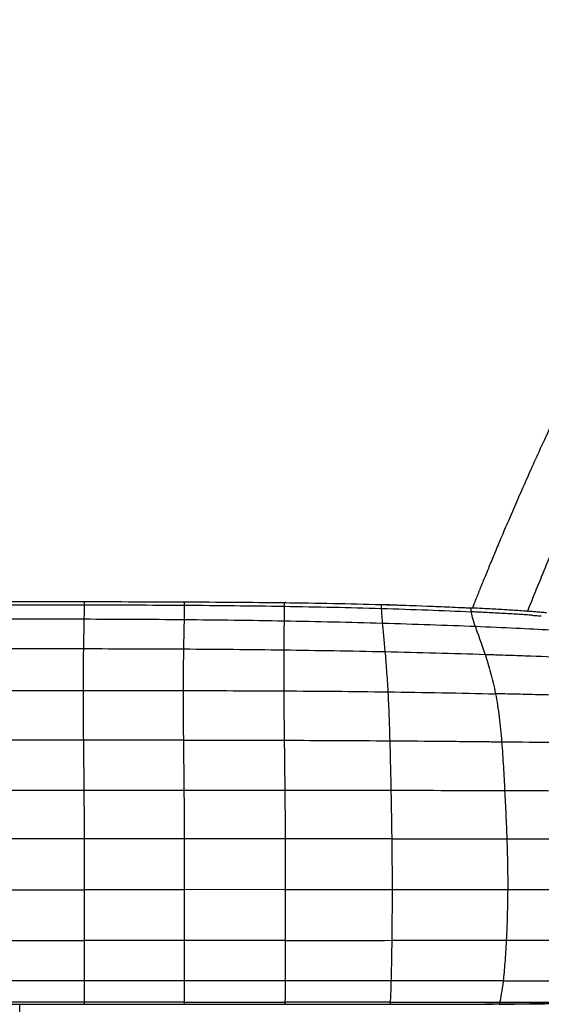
# Paper-space layout '_Right' of a CAD drawing. Header units: millimetres. Extents: x -152 to 619, y 0 to 682.
# Tile 8 of 10: x 330 to 459, y 423 to 667. Entities that reach past the tile are written whole.
import ezdxf

# ---------------------------------------------------------------- set-up
doc = ezdxf.new("R2010")
doc.units = ezdxf.units.MM

psp = doc.layouts.new('_Right')

# ---------------------------------------------------------------- linework, layer by layer
at = {"color": 7, "linetype": 'Continuous', "lineweight": 25}
for p, q in [((395.94, 522.22), (395.73, 522.22)), ((441.96, 520.89), (419.56, 521.75)), ((345.78, 488.12), (320.99, 488.12)), ((370.57, 488.12), (345.78, 488.12)), ((345.98, 463.68), (321.18, 463.68)), ((370.77, 463.69), (345.98, 463.68)), ((395.79, 463.69), (370.77, 463.69)), ((422.21, 463.68), (395.79, 463.69)), ((370.78, 451.06), (345.99, 451.06)), ((395.81, 451.07), (370.78, 451.06)), ((370.78, 438.49), (345.99, 438.49)), ((395.8, 438.5), (370.78, 438.49)), ((345.99, 428.43), (321.19, 428.43)), ((345.99, 423.16), (321.19, 423.16)), ((330, 3), (330, 422.69)), ((370.78, 423.16), (345.99, 423.16)), ((345.99, 422.69), (345.99, 422.67)), ((370.78, 422.69), (370.78, 422.67)), ((421.81, 423.16), (395.75, 423.16)), ((395.75, 422.69), (395.75, 422.67)), ((421.78, 422.68), (421.78, 422.69)), ((448.84, 422.73), (448.84, 422.75))]:
    psp.add_line(p, q, dxfattribs=at)
at = {"color": 7, "linetype": 'Continuous', "lineweight": 25, "flags": 128}
for points in [[(345.91, 475.69), (340.74, 475.69), (330.93, 475.69), (329.4, 475.69), (323.26, 475.69), (321.12, 475.69)], [(370.71, 475.69), (366.95, 475.69), (359.45, 475.69), (352.68, 475.69), (345.91, 475.69)], [(370.78, 428.43), (361.2, 428.43), (353.6, 428.43), (345.99, 428.43)], [(321.19, 422.69), (331.19, 422.69), (338.59, 422.69), (345.99, 422.69)], [(345.99, 422.69), (355.99, 422.69), (363.38, 422.69), (370.78, 422.69)], [(370.78, 422.69), (375.78, 422.69), (385.76, 422.69), (395.75, 422.69)], [(395.75, 422.69), (405.75, 422.69), (413.76, 422.69), (414.43, 422.69), (421.78, 422.69)]]:
    psp.add_lwpolyline(points, dxfattribs=at)
at = {"color": 7, "linetype": 'Continuous', "lineweight": 25}
for points, knots in [([(455.9, 520.06), (455.93, 520.15), (457.56, 524.29), (460.9, 532.44), (466.09, 544.65), (471.55, 556.82), (477.33, 569.1), (483.39, 581.44), (489.83, 594.04), (496.54, 606.67), (503.4, 618.99), (510.05, 630.29), (516.3, 640.21), (522.09, 648.6), (527.64, 655.75), (532.95, 661.78), (536.67, 665.14), (538.42, 666.73)], [0, 0, 0, 0, 0.001805, 0.07869, 0.156083, 0.236858, 0.315103, 0.396619, 0.480511, 0.565749, 0.650064, 0.730523, 0.797869, 0.857957, 0.911102, 0.958142, 1, 1, 1, 1]), ([(502.61, 637.01), (502.61, 637.01), (502.61, 637.02), (502.58, 636.98), (502.5, 636.88), (502.38, 636.72), (502.21, 636.49), (501.98, 636.19), (501.7, 635.82), (501.37, 635.37), (500.97, 634.84), (500.52, 634.22), (500, 633.5), (499.43, 632.72), (498.83, 631.87), (498.2, 630.98), (497.51, 630), (496.76, 628.91), (495.94, 627.71), (494.75, 625.97), (493.09, 623.48), (491.05, 620.33), (488.88, 616.92), (486.59, 613.23), (483.91, 608.78), (480.9, 603.62), (477.61, 597.76), (474.59, 592.18), (471.86, 586.95), (469.44, 582.21), (467.41, 578.11), (465.82, 574.85), (464.66, 572.45), (463.53, 570.06), (462.04, 566.89), (460.07, 562.66), (457.78, 557.63), (455.52, 552.59), (453.4, 547.78), (451.41, 543.2), (449.64, 539.06), (448.07, 535.33), (446.71, 532.05), (445.43, 528.93), (444.39, 526.37), (443.61, 524.44), (443.07, 523.1), (442.59, 521.88), (442.32, 521.2), (442.19, 520.88)], [0, 0, 0, 0, 0.0186034, 0.0710391, 0.1189419, 0.1623778, 0.201458, 0.2363342, 0.2671949, 0.2942945, 0.317953, 0.3384737, 0.3561389, 0.3712178, 0.3825032, 0.3922103, 0.40057, 0.4079082, 0.4146379, 0.4211614, 0.4348173, 0.4506492, 0.4692311, 0.4905669, 0.51438, 0.5491759, 0.5860801, 0.6233132, 0.6503132, 0.6757235, 0.699179, 0.7102706, 0.7211008, 0.7318752, 0.7427697, 0.7653011, 0.7938986, 0.8236419, 0.8535114, 0.8824036, 0.909311, 0.929629, 0.9476748, 0.9632959, 0.9766556, 0.9827303, 0.9886347, 0.9946473, 1, 1, 1, 1]), ([(370.8, 522.41), (374.93, 522.4), (379.07, 522.37), (387.32, 522.31), (391.43, 522.27), (395.51, 522.22)], [0, 0, 0, 0, 0.5, 0.5, 1, 1, 1, 1]), ([(395.51, 522.22), (395.51, 522.22), (395.51, 522.17), (395.52, 521.89), (395.52, 521.66), (395.52, 521.32)], [0, 0, 0, 0, 0.5, 0.5, 1, 1, 1, 1]), ([(419.56, 521.75), (423.47, 521.64), (427.32, 521.51), (432.95, 521.3), (434.8, 521.22), (437.52, 521.1), (438.42, 521.06), (439.76, 521), (440.2, 520.98), (441.09, 520.94), (441.53, 520.91), (441.96, 520.89)], [0, 0, 0, 0, 0.5, 0.5, 0.75, 0.75, 0.875, 0.875, 0.9375, 0.9375, 1, 1, 1, 1]), ([(441.89, 519.95), (441.88, 520.1), (441.87, 520.23), (441.88, 520.45), (441.89, 520.54), (441.91, 520.69), (441.93, 520.75), (441.95, 520.84), (441.96, 520.86), (441.96, 520.88)], [0, 0, 0, 0, 0.25, 0.25, 0.5, 0.5, 0.75, 0.75, 1, 1, 1, 1]), ([(441.89, 519.95), (441.93, 519.6), (442.02, 519.14), (442.35, 517.96), (442.58, 517.24), (442.89, 516.36)], [0, 0, 0, 0, 0.5, 0.5, 1, 1, 1, 1]), ([(457.05, 519.09), (456.79, 519.11), (456.27, 519.14), (455.47, 519.2), (454.66, 519.25), (453.82, 519.31), (452.59, 519.38), (450.95, 519.48), (448.92, 519.59), (446.86, 519.7), (445.01, 519.8), (443.35, 519.88), (442.38, 519.93), (441.89, 519.95)], [0, 0, 0, 0, 0.051198, 0.103775, 0.157702, 0.212945, 0.269473, 0.401227, 0.538896, 0.671433, 0.808325, 0.903304, 1, 1, 1, 1]), ([(447.54, 520.6), (447.4, 520.61), (447.25, 520.62), (447.1, 520.62), (446.33, 520.67), (445.55, 520.71), (444.77, 520.75), (443.84, 520.8), (442.9, 520.85), (441.96, 520.89)], [-0.000438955, -0.000438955, -0.000438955, -0.000438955, 0, 0, 0, 0.002332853, 0.002332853, 0.002332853, 0.005148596, 0.005148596, 0.005148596, 0.005148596]), ([(460.57, 519.7), (460.13, 519.74), (459.26, 519.81), (457.96, 519.92), (456.5, 520.03), (454.86, 520.15), (452.48, 520.31), (450.04, 520.46), (448.21, 520.56), (447.54, 520.6)], [0, 0, 0, 0, 0.10181, 0.200916, 0.298283, 0.43817, 0.578187, 0.846943, 1, 1, 1, 1]), ([(370.75, 518.04), (370.73, 517.14), (370.71, 516.06), (370.65, 513.61), (370.63, 512.23), (370.6, 510.74)], [0, 0, 0, 0, 0.5, 0.5, 1, 1, 1, 1]), ([(457.05, 519.09), (457.24, 519.08), (457.62, 519.05), (458.19, 519.01), (458.74, 518.96), (459.1, 518.94), (459.28, 518.92)], [0, 0, 0, 0, 0.258695, 0.5117, 0.758759, 1, 1, 1, 1]), ([(442.89, 516.36), (446.45, 516.21), (449.83, 516.06), (456.05, 515.77), (458.91, 515.62), (461.43, 515.47)], [0, 0, 0, 0, 0.5, 0.5, 1, 1, 1, 1]), ([(345.79, 510.82), (345.76, 509.32), (345.74, 507.69), (345.71, 504.23), (345.7, 502.39), (345.7, 500.45)], [0, 0, 0, 0, 0.5, 0.5, 1, 1, 1, 1]), ([(370.6, 510.74), (370.58, 509.24), (370.55, 507.63), (370.52, 504.18), (370.5, 502.36), (370.5, 500.43)], [0, 0, 0, 0, 0.5, 0.5, 1, 1, 1, 1]), ([(395.46, 510.51), (395.45, 509.04), (395.45, 507.45), (395.44, 504.06), (395.44, 502.26), (395.45, 500.34)], [0, 0, 0, 0, 0.5, 0.5, 1, 1, 1, 1]), ([(420.53, 510.07), (420.66, 508.63), (420.78, 507.07), (421.03, 503.75), (421.15, 501.98), (421.25, 500.1)], [0, 0, 0, 0, 0.5, 0.5, 1, 1, 1, 1]), ([(445.34, 509.4), (445.81, 507.99), (446.28, 506.46), (447.17, 503.2), (447.59, 501.47), (447.94, 499.62)], [0, 0, 0, 0, 0.5, 0.5, 1, 1, 1, 1]), ([(445.34, 509.4), (445.59, 509.39), (445.83, 509.39), (446.33, 509.37), (447.06, 509.35), (448.76, 509.29), (450.2, 509.25), (453.04, 509.15), (454.88, 509.09), (460.24, 508.89), (463.58, 508.76), (466.62, 508.64)], [0, 0, 0, 0, 0.03125, 0.03125, 0.0625, 0.125, 0.25, 0.25, 0.5, 0.5, 1, 1, 1, 1]), ([(345.7, 500.45), (345.7, 498.51), (345.71, 496.49), (345.74, 492.36), (345.76, 490.24), (345.78, 488.12)], [0, 0, 0, 0, 0.5, 0.5, 1, 1, 1, 1]), ([(370.5, 500.43), (370.5, 498.5), (370.51, 496.48), (370.53, 492.35), (370.55, 490.24), (370.57, 488.12)], [0, 0, 0, 0, 0.5, 0.5, 1, 1, 1, 1]), ([(395.45, 500.34), (395.46, 498.43), (395.48, 496.43), (395.52, 492.32), (395.54, 490.22), (395.56, 488.1)], [0, 0, 0, 0, 0.5, 0.5, 1, 1, 1, 1]), ([(421.25, 500.1), (421.35, 498.21), (421.44, 496.24), (421.6, 492.17), (421.66, 490.08), (421.72, 487.98)], [0, 0, 0, 0, 0.5, 0.5, 1, 1, 1, 1]), ([(447.94, 499.62), (448.3, 497.78), (448.59, 495.84), (449.09, 491.85), (449.29, 489.8), (449.45, 487.73)], [0, 0, 0, 0, 0.5, 0.5, 1, 1, 1, 1]), ([(472.16, 499.07), (471.16, 499.1), (470.16, 499.12), (468.16, 499.17), (467.15, 499.19), (464.13, 499.26), (462.11, 499.31), (458.07, 499.4), (456.05, 499.45), (452, 499.54), (449.97, 499.58), (447.94, 499.62)], [0, 0, 0, 0, 0.125, 0.125, 0.25, 0.25, 0.5, 0.5, 0.75, 0.75, 1, 1, 1, 1]), ([(345.78, 488.12), (345.8, 486), (345.83, 483.87), (345.87, 479.7), (345.9, 477.66), (345.91, 475.69)], [0, 0, 0, 0, 0.5, 0.5, 1, 1, 1, 1]), ([(370.57, 488.12), (370.6, 486), (370.62, 483.87), (370.67, 479.7), (370.69, 477.66), (370.71, 475.69)], [0, 0, 0, 0, 0.5, 0.5, 1, 1, 1, 1]), ([(370.57, 488.12), (374.71, 488.12), (378.84, 488.12), (387.15, 488.11), (391.34, 488.11), (395.56, 488.1)], [0, 0, 0, 0, 0.5, 0.5, 1, 1, 1, 1]), ([(395.56, 488.1), (395.59, 485.98), (395.62, 483.86), (395.67, 479.7), (395.69, 477.65), (395.71, 475.69)], [0, 0, 0, 0, 0.5, 0.5, 1, 1, 1, 1]), ([(421.72, 487.98), (421.78, 485.88), (421.83, 483.78), (421.93, 479.63), (421.97, 477.6), (422.01, 475.64)], [0, 0, 0, 0, 0.5, 0.5, 1, 1, 1, 1]), ([(421.72, 487.98), (426.24, 487.95), (430.87, 487.91), (437.85, 487.85), (440.18, 487.82), (443.66, 487.79), (445.41, 487.77), (447.43, 487.75), (448.44, 487.74), (448.88, 487.74), (449.17, 487.73), (449.31, 487.73), (449.45, 487.73)], [0, 0, 0, 0, 0.5, 0.5, 0.75, 0.75, 0.875, 0.9375, 0.96875, 0.984375, 0.984375, 1, 1, 1, 1]), ([(449.45, 487.73), (449.62, 485.66), (449.76, 483.59), (450, 479.5), (450.1, 477.49), (450.2, 475.55)], [0, 0, 0, 0, 0.5, 0.5, 1, 1, 1, 1]), ([(345.91, 475.69), (345.93, 473.72), (345.94, 471.75), (345.96, 467.76), (345.97, 465.74), (345.98, 463.68)], [0, 0, 0, 0, 0.5, 0.5, 1, 1, 1, 1]), ([(370.71, 475.69), (370.72, 473.72), (370.74, 471.75), (370.76, 467.76), (370.76, 465.74), (370.77, 463.69)], [0, 0, 0, 0, 0.5, 0.5, 1, 1, 1, 1]), ([(395.71, 475.69), (393.51, 475.69), (391.3, 475.69), (389.1, 475.69), (387.99, 475.69), (386.89, 475.69), (385.79, 475.69), (384.68, 475.69), (383.58, 475.69), (382.48, 475.69), (381.38, 475.69), (380.27, 475.69), (379.17, 475.69), (378.07, 475.69), (376.96, 475.69), (375.86, 475.69), (374.14, 475.69), (372.42, 475.69), (370.71, 475.69)], [0, 0, 0, 0, 0.00661775, 0.00661775, 0.00661775, 0.00992663, 0.00992663, 0.00992663, 0.0132355, 0.0132355, 0.0132355, 0.01654438, 0.01654438, 0.01654438, 0.01985325, 0.01985325, 0.01985325, 0.02500794, 0.02500794, 0.02500794, 0.02500794]), ([(395.71, 475.69), (395.73, 473.72), (395.75, 471.75), (395.78, 467.76), (395.79, 465.74), (395.79, 463.69)], [0, 0, 0, 0, 0.5, 0.5, 1, 1, 1, 1]), ([(422.01, 475.64), (417.63, 475.66), (413.25, 475.67), (408.86, 475.67), (407.77, 475.67), (406.67, 475.68), (405.58, 475.68), (404.48, 475.68), (403.38, 475.68), (402.29, 475.68), (400.1, 475.68), (397.91, 475.68), (395.71, 475.69)], [0, 0, 0, 0, 0.01314826, 0.01314826, 0.01314826, 0.01643533, 0.01643533, 0.01643533, 0.01972239, 0.01972239, 0.01972239, 0.02629653, 0.02629653, 0.02629653, 0.02629653]), ([(422.01, 475.64), (422.05, 473.69), (422.09, 471.72), (422.16, 467.75), (422.19, 465.73), (422.21, 463.68)], [0, 0, 0, 0, 0.5, 0.5, 1, 1, 1, 1]), ([(450.2, 475.55), (445.5, 475.57), (440.81, 475.58), (431.41, 475.62), (426.71, 475.63), (422.01, 475.64)], [0, 0, 0, 0, 0.5, 0.5, 1, 1, 1, 1]), ([(450.2, 475.55), (450.3, 473.62), (450.4, 471.67), (450.59, 467.72), (450.67, 465.71), (450.75, 463.67)], [0, 0, 0, 0, 0.5, 0.5, 1, 1, 1, 1]), ([(477.77, 475.52), (473.41, 475.51), (468.89, 475.51), (459.65, 475.53), (454.94, 475.54), (450.2, 475.55)], [0, 0, 0, 0, 0.5, 0.5, 1, 1, 1, 1]), ([(345.98, 463.68), (345.98, 461.63), (345.98, 459.55), (345.99, 455.33), (345.99, 453.2), (345.99, 451.06)], [0, 0, 0, 0, 0.5, 0.5, 1, 1, 1, 1]), ([(370.77, 463.69), (370.77, 461.63), (370.78, 459.55), (370.78, 455.33), (370.78, 453.2), (370.78, 451.06)], [0, 0, 0, 0, 0.5, 0.5, 1, 1, 1, 1]), ([(395.79, 463.69), (395.8, 461.63), (395.81, 459.55), (395.81, 455.33), (395.81, 453.2), (395.81, 451.07)], [0, 0, 0, 0, 0.5, 0.5, 1, 1, 1, 1]), ([(422.21, 463.68), (422.24, 461.64), (422.26, 459.55), (422.29, 455.34), (422.3, 453.22), (422.3, 451.08)], [0, 0, 0, 0, 0.5, 0.5, 1, 1, 1, 1]), ([(450.75, 463.67), (450.82, 461.63), (450.87, 459.56), (450.95, 455.35), (450.96, 453.23), (450.95, 451.1)], [0, 0, 0, 0, 0.5, 0.5, 1, 1, 1, 1]), ([(450.75, 463.67), (455.57, 463.67), (460.37, 463.67), (469.83, 463.65), (474.47, 463.65), (478.98, 463.64)], [0, 0, 0, 0, 0.5, 0.5, 1, 1, 1, 1]), ([(345.99, 451.06), (345.99, 448.93), (345.99, 446.77), (345.99, 442.54), (345.99, 440.47), (345.99, 438.49)], [0, 0, 0, 0, 0.5, 0.5, 1, 1, 1, 1]), ([(370.78, 451.06), (370.78, 448.93), (370.78, 446.77), (370.78, 442.54), (370.78, 440.47), (370.78, 438.49)], [0, 0, 0, 0, 0.5, 0.5, 1, 1, 1, 1]), ([(395.81, 451.07), (395.81, 448.93), (395.81, 446.78), (395.81, 442.55), (395.81, 440.47), (395.8, 438.5)], [0, 0, 0, 0, 0.5, 0.5, 1, 1, 1, 1]), ([(422.3, 451.08), (422.3, 448.95), (422.29, 446.79), (422.26, 442.56), (422.25, 440.49), (422.22, 438.51)], [0, 0, 0, 0, 0.5, 0.5, 1, 1, 1, 1]), ([(450.95, 451.1), (450.94, 448.96), (450.9, 446.81), (450.78, 442.59), (450.7, 440.51), (450.6, 438.54)], [0, 0, 0, 0, 0.5, 0.5, 1, 1, 1, 1]), ([(450.95, 451.1), (455.79, 451.09), (460.6, 451.09), (470.03, 451.06), (474.65, 451.04), (479.11, 451)], [0, 0, 0, 0, 0.5, 0.5, 1, 1, 1, 1]), ([(345.99, 438.49), (345.99, 436.52), (345.99, 434.65), (345.99, 431.25), (345.99, 429.72), (345.99, 428.43)], [0, 0, 0, 0, 0.5, 0.5, 1, 1, 1, 1]), ([(370.78, 438.49), (370.78, 436.52), (370.78, 434.65), (370.78, 431.25), (370.78, 429.72), (370.78, 428.43)], [0, 0, 0, 0, 0.5, 0.5, 1, 1, 1, 1]), ([(395.8, 438.5), (395.8, 436.52), (395.8, 434.65), (395.79, 431.25), (395.78, 429.73), (395.78, 428.43)], [0, 0, 0, 0, 0.5, 0.5, 1, 1, 1, 1]), ([(422.22, 438.51), (422.2, 436.54), (422.17, 434.67), (422.1, 431.26), (422.07, 429.73), (422.03, 428.44)], [0, 0, 0, 0, 0.5, 0.5, 1, 1, 1, 1]), ([(450.6, 438.54), (450.5, 436.57), (450.38, 434.7), (450.12, 431.3), (449.97, 429.76), (449.82, 428.47)], [0, 0, 0, 0, 0.5, 0.5, 1, 1, 1, 1]), ([(450.6, 438.54), (455.34, 438.54), (460.03, 438.55), (469.15, 438.55), (473.57, 438.54), (477.76, 438.54)], [0, 0, 0, 0, 0.5, 0.5, 1, 1, 1, 1]), ([(345.99, 428.43), (345.99, 427.13), (345.99, 426.09), (345.99, 424.38), (345.99, 423.71), (345.99, 423.16)], [0, 0, 0, 0, 0.5, 0.5, 1, 1, 1, 1]), ([(395.78, 428.43), (392.59, 428.43), (389.4, 428.43), (386.21, 428.43), (383.64, 428.43), (381.07, 428.43), (378.49, 428.43), (375.92, 428.43), (373.35, 428.43), (370.78, 428.43)], [0, 0, 0, 0, 0.00957252, 0.00957252, 0.00957252, 0.01728672, 0.01728672, 0.01728672, 0.02500092, 0.02500092, 0.02500092, 0.02500092]), ([(370.78, 428.43), (370.78, 427.13), (370.78, 426.1), (370.78, 424.38), (370.78, 423.71), (370.78, 423.16)], [0, 0, 0, 0, 0.5, 0.5, 1, 1, 1, 1]), ([(395.78, 428.43), (395.78, 427.13), (395.77, 426.1), (395.76, 424.38), (395.76, 423.71), (395.75, 423.16)], [0, 0, 0, 0, 0.5, 0.5, 1, 1, 1, 1]), ([(422.03, 428.44), (418.84, 428.44), (415.65, 428.43), (412.46, 428.43), (409.68, 428.43), (406.9, 428.43), (404.12, 428.43), (401.34, 428.43), (398.56, 428.43), (395.78, 428.43)], [0, 0, 0, 0, 0.00957444, 0.00957444, 0.00957444, 0.01791283, 0.01791283, 0.01791283, 0.02625121, 0.02625121, 0.02625121, 0.02625121]), ([(422.03, 428.44), (422, 427.14), (421.96, 426.1), (421.88, 424.39), (421.85, 423.71), (421.81, 423.16)], [0, 0, 0, 0, 0.5, 0.5, 1, 1, 1, 1]), ([(449.82, 428.46), (445.19, 428.45), (440.56, 428.45), (431.3, 428.44), (426.66, 428.44), (422.03, 428.44)], [0, 0, 0, 0, 0.5, 0.5, 1, 1, 1, 1]), ([(449.82, 428.46), (449.68, 427.17), (449.52, 426.13), (449.23, 424.41), (449.08, 423.73), (448.95, 423.18)], [0, 0, 0, 0, 0.5, 0.5, 1, 1, 1, 1]), ([(449.82, 428.46), (454.4, 428.47), (458.88, 428.49), (467.45, 428.53), (471.54, 428.55), (475.33, 428.58)], [0, 0, 0, 0, 0.5, 0.5, 1, 1, 1, 1]), ([(370.78, 423.16), (375.26, 423.16), (383.58, 423.16), (391.91, 423.16), (395.75, 423.16)], [0, 0, 0, 0, 0.537852, 1, 1, 1, 1]), ([(421.78, 422.65), (422.23, 422.65), (431.25, 422.65), (440.27, 422.69), (448.84, 422.73)], [0, 0, 0, 0, 0.050241, 1, 1, 1, 1]), ([(448.84, 422.75), (451.72, 422.77), (454.6, 422.79), (460.37, 422.86), (463.25, 422.91), (466.13, 422.97)], [0, 0, 0, 0, 0.5, 0.5, 1, 1, 1, 1]), ([(448.84, 422.7), (448.84, 422.7), (453.82, 422.73), (459.58, 422.77), (465.34, 422.9), (466.13, 422.92)], [0, 0, 0, 0, 0.000008, 0.863763, 1, 1, 1, 1]), ([(448.95, 423.18), (453.34, 423.18), (457.59, 423.19), (465.58, 423.22), (469.31, 423.24), (472.67, 423.27)], [0, 0, 0, 0, 0.5, 0.5, 1, 1, 1, 1])]:
    psp.add_open_spline(points, degree=3, knots=knots, dxfattribs=at)
for points in [[(321.19, 522.49), (329.45, 522.49), (337.72, 522.49), (345.99, 522.48)], [(345.99, 522.48), (345.99, 522.48), (345.99, 522.3), (345.98, 521.68)], [(345.99, 522.48), (354.26, 522.47), (362.53, 522.45), (370.8, 522.41)], [(370.8, 522.41), (370.8, 522.41), (370.8, 522.23), (370.8, 521.59)], [(321.18, 521.69), (329.45, 521.69), (337.71, 521.69), (345.98, 521.68)], [(345.98, 521.68), (345.97, 521.06), (345.96, 519.98), (345.92, 518.17)], [(345.98, 521.68), (354.25, 521.67), (362.52, 521.64), (370.8, 521.59)], [(370.8, 521.59), (370.8, 520.94), (370.78, 519.85), (370.75, 518.04)], [(370.8, 521.59), (379.08, 521.53), (387.35, 521.45), (395.52, 521.32)], [(395.51, 522.22), (403.68, 522.12), (411.73, 521.98), (419.56, 521.75)], [(395.52, 521.32), (395.53, 520.65), (395.53, 519.52), (395.52, 517.71)], [(395.52, 521.32), (403.69, 521.2), (411.76, 521.03), (419.6, 520.79)], [(419.56, 521.75), (419.56, 521.75), (419.56, 521.5), (419.6, 520.79)], [(419.6, 520.79), (419.64, 520.09), (419.72, 518.94), (419.88, 517.15)], [(419.6, 520.79), (427.44, 520.56), (435.06, 520.27), (441.89, 519.95)], [(441.96, 520.88), (441.97, 520.89), (441.97, 520.89), (441.96, 520.89)], [(321.12, 518.19), (329.38, 518.19), (337.65, 518.19), (345.92, 518.17)], [(345.92, 518.17), (345.89, 516.36), (345.83, 513.84), (345.79, 510.82)], [(345.92, 518.17), (354.19, 518.15), (362.47, 518.12), (370.75, 518.04)], [(370.75, 518.04), (379.03, 517.97), (387.31, 517.86), (395.52, 517.71)], [(395.52, 517.71), (395.51, 515.91), (395.48, 513.45), (395.46, 510.51)], [(395.52, 517.71), (403.73, 517.57), (411.87, 517.38), (419.88, 517.15)], [(419.88, 517.15), (420.04, 515.36), (420.28, 512.95), (420.53, 510.07)], [(419.88, 517.15), (427.89, 516.92), (435.76, 516.65), (442.89, 516.36)], [(442.89, 516.36), (443.5, 514.6), (444.41, 512.23), (445.34, 509.4)], [(320.99, 510.84), (325.12, 510.84), (333.38, 510.84), (341.65, 510.83), (345.79, 510.82)], [(345.79, 510.82), (354.06, 510.81), (362.33, 510.79), (370.6, 510.74)], [(370.6, 510.74), (378.88, 510.69), (387.15, 510.62), (395.46, 510.51)], [(395.46, 510.51), (403.77, 510.4), (412.12, 510.26), (420.53, 510.07)], [(420.53, 510.07), (428.94, 509.88), (437.44, 509.65), (445.34, 509.4)], [(320.91, 500.45), (329.17, 500.45), (337.44, 500.46), (345.7, 500.45)], [(345.7, 500.45), (353.97, 500.45), (362.23, 500.44), (370.5, 500.43)], [(370.5, 500.43), (378.77, 500.41), (387.04, 500.39), (395.45, 500.34)], [(395.45, 500.34), (403.86, 500.3), (412.42, 500.22), (421.25, 500.1)], [(421.25, 500.1), (430.08, 499.98), (439.22, 499.81), (447.94, 499.62)], [(395.56, 488.1), (404.03, 488.08), (412.68, 488.05), (421.72, 487.98)], [(449.45, 487.73), (458.68, 487.64), (467.66, 487.55), (475.78, 487.51)], [(422.21, 463.68), (431.41, 463.68), (441.1, 463.68), (450.75, 463.67)], [(321.19, 451.06), (329.46, 451.06), (337.72, 451.06), (345.99, 451.06)], [(395.81, 451.07), (404.32, 451.07), (413.07, 451.07), (422.3, 451.08)], [(422.3, 451.08), (431.53, 451.09), (441.29, 451.1), (450.95, 451.1)], [(321.19, 438.49), (329.46, 438.49), (337.72, 438.49), (345.99, 438.49)], [(395.8, 438.5), (404.3, 438.5), (413.03, 438.5), (422.22, 438.51)], [(422.22, 438.51), (431.41, 438.52), (441.11, 438.53), (450.6, 438.54)], [(345.99, 423.16), (345.99, 422.99), (345.99, 422.83), (345.99, 422.69)], [(370.78, 423.16), (370.78, 422.99), (370.78, 422.84), (370.78, 422.69)], [(395.75, 423.16), (395.75, 422.99), (395.75, 422.84), (395.75, 422.69)], [(421.81, 423.16), (421.8, 422.99), (421.79, 422.84), (421.78, 422.69)], [(421.78, 422.69), (430.8, 422.69), (439.82, 422.69), (448.84, 422.75)], [(421.81, 423.16), (430.8, 423.16), (440.16, 423.16), (448.95, 423.18)], [(448.95, 423.18), (448.91, 423.02), (448.88, 422.88), (448.84, 422.75)]]:
    psp.add_open_spline(points, degree=3, dxfattribs=at)

doc.saveas('drawing.dxf')
